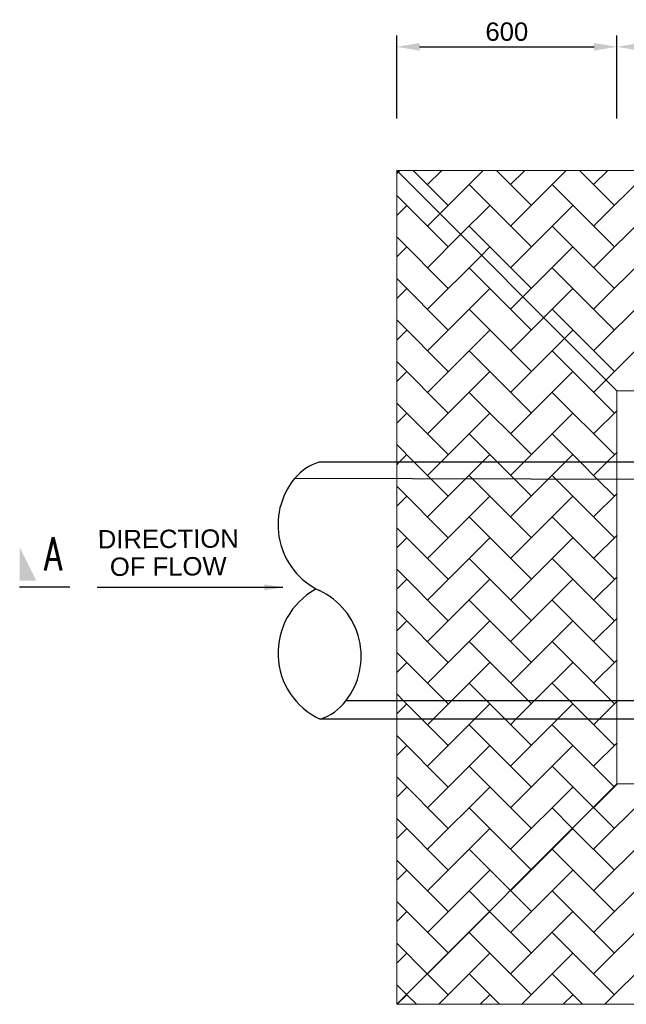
# Model space of a CAD drawing. Extents: x 76590 to 148436, y 2885688 to 2928336.
# Tile 1 of 17: x 76590 to 78242, y 2886343 to 2889025. Entities that reach past the tile are written whole.
import ezdxf
from ezdxf.enums import TextEntityAlignment as Align

# ---------------------------------------------------------------- set-up
doc = ezdxf.new("R2010")
doc.units = 0
doc.header["$PDSIZE"] = 0.2
for name, color, linetype in [('CONCRETE', 3, 'Continuous'), ('dim-arrow', 6, 'Continuous'), ('DIMENSIONS', 1, 'Continuous'), ('HATCH', 7, 'Continuous'), ('PIPES', 1, 'Continuous'), ('T50', 6, 'Continuous')]:
    doc.layers.add(name, color=color, linetype=linetype)
doc.styles.add('ARIAL', font='arial.ttf')
doc.styles.add('ROMANS', font='romans.shx', dxfattribs={"width": 0.8})
doc.dimstyles.new('1-20$7', dxfattribs={"dimscale": 20, "dimtxt": 2, "dimasz": 2.5, "dimexe": 1.25, "dimexo": 0.625, "dimtad": 0, "dimtih": 1, "dimtoh": 1, "dimdec": 0, "dimzin": 12, "dimdsep": 46, "dimtxsty": 'ROMANS', "dimcen": 2.5, "dimclrd": 1, "dimclre": 1, "dimclrt": 2, "dimadec": 0, "dimazin": 0, "dimtfac": 1, "dimtdec": 4, "dimtmove": 0, "dimatfit": 3, "dimfxl": 1, "dimtvp": 1, "dimtolj": 1, "dimtzin": 0, "dimarcsym": 0})
doc.dimstyles.new('1-25', dxfattribs={"dimscale": 25, "dimtxt": 2, "dimasz": 2.5, "dimexe": 1.25, "dimexo": 0.625, "dimtad": 1, "dimdec": 0, "dimzin": 12, "dimtxsty": 'ROMANS', "dimcen": 2, "dimclrd": 1, "dimclre": 1, "dimclrt": 2, "dimadec": 0, "dimazin": 0, "dimtfac": 1, "dimtdec": 4, "dimtmove": 2, "dimatfit": 3, "dimfxl": 1, "dimtvp": 1, "dimtolj": 1, "dimtzin": 0, "dimlwd": -1, "dimarcsym": 0})

# ---------------------------------------------------------------- blocks, each defined once
blk = doc.blocks.new('*D100')
at = {"layer": 'Defpoints', "color": 0, "linetype": 'Continuous', "transparency": 16777216}
for p in [(78216.5, 2888950.9), (77616.5, 2888739.8), (78216.5, 2888739.8)]:
    blk.add_point(p, dxfattribs=at)
at = {"layer": 'DIMENSIONS', "color": 1, "linetype": 'Continuous', "lineweight": -2, "transparency": 16777216}
for p, q in [((77616.5, 2888755.4), (77616.5, 2888982.1)), ((78216.5, 2888755.4), (78216.5, 2888982.1))]:
    blk.add_line(p, q, dxfattribs=at)
at = {"layer": 'DIMENSIONS', "color": 1, "linetype": 'Continuous', "transparency": 16777216}
blk.add_line((77679, 2888950.9), (78154, 2888950.9), dxfattribs=at)
for points in [[(77679, 2888961.3), (77679, 2888940.4), (77616.5, 2888950.9)], [(78154, 2888961.3), (78154, 2888940.4), (78216.5, 2888950.9)]]:
    blk.add_solid(points, dxfattribs=at)
at = {"layer": 'DIMENSIONS', "color": 2, "linetype": 'Continuous', "lineweight": 18, "transparency": 16777216, "insert": (77916.5, 2888992), "char_height": 50, "attachment_point": 5, "style": 'ARIAL'}
blk.add_mtext('\\A1;600', dxfattribs=at)
blk = doc.blocks.new('arr6')
at = {"layer": 'dim-arrow'}
blk.add_line((45.28, 12.8), (45.28, 5.3), dxfattribs=at)
at = {"layer": 'dim-arrow', "color": 1}
blk.add_solid([(44.28, 5.3), (44.28, 7.8), (39.28, 5.3)], dxfattribs=at)
at = {"layer": 'dim-arrow', "style": 'ROMANS', "width": 0.7}
blk.add_attdef('SYM-NO', text='', height=5, rotation=90, dxfattribs=at).set_placement((44.28, 10.3), align=Align.BOTTOM_CENTER)
blk = doc.blocks.new('*D105')
at = {"layer": 'Defpoints', "color": 0, "linetype": 'Continuous', "transparency": 16777216}
for p in [(79576.8, 2888950.9), (78216.5, 2888755.4), (79576.8, 2888755.4)]:
    blk.add_point(p, dxfattribs=at)
at = {"layer": 'DIMENSIONS', "color": 1, "linetype": 'Continuous', "lineweight": -2, "transparency": 16777216}
for p, q in [((78216.5, 2888771.1), (78216.5, 2888982.1)), ((79576.8, 2888771.1), (79576.8, 2888982.1))]:
    blk.add_line(p, q, dxfattribs=at)
at = {"layer": 'DIMENSIONS', "color": 1, "linetype": 'Continuous', "transparency": 16777216}
blk.add_line((78279, 2888950.9), (79514.3, 2888950.9), dxfattribs=at)
for points in [[(78279, 2888961.3), (78279, 2888940.4), (78216.5, 2888950.9)], [(79514.3, 2888961.3), (79514.3, 2888940.4), (79576.8, 2888950.9)]]:
    blk.add_solid(points, dxfattribs=at)
at = {"layer": 'DIMENSIONS', "color": 2, "linetype": 'Continuous', "lineweight": 18, "transparency": 16777216, "insert": (78896.6, 2888991.5), "char_height": 50, "attachment_point": 5, "style": 'ARIAL'}
blk.add_mtext('\\A1;L', dxfattribs=at)

msp = doc.modelspace()

# ---------------------------------------------------------------- linework, layer by layer
at = {"layer": 'CONCRETE', "linetype": 'Continuous', "lineweight": 18}
for p, q in [((77616.5, 2888613.9), (78300.3, 2888613.9)), ((77616.5, 2888103.9), (77616.5, 2888613.9)), ((78216.5, 2888013.9), (77616.5, 2888613.9)), ((77616.5, 2886343.9), (77616.5, 2888103.9)), ((78216.5, 2886943.9), (78216.5, 2888013.9)), ((78216.5, 2888013.9), (79576.8, 2888013.9)), ((78216.5, 2886943.9), (77616.5, 2886343.9)), ((79576.8, 2886943.9), (78216.5, 2886943.9)), ((78300.3, 2886343.9), (77616.5, 2886343.9))]:
    msp.add_line(p, q, dxfattribs=at)
at = {"layer": 'HATCH', "color": 8, "linetype": 'Continuous', "lineweight": 18}
for p, q in [((77616.6, 2888605), (77620.8, 2888609.2)), ((77620.8, 2888609.2), (77625, 2888613.4)), ((77757, 2888519.1), (77662.7, 2888613.4)), ((77700.4, 2888575.7), (77738.2, 2888613.4)), ((77733.9, 2888496), (77851.3, 2888613.4)), ((77983.3, 2888519.1), (77889, 2888613.4)), ((77926.7, 2888575.7), (77964.4, 2888613.4)), ((77926.7, 2888462.5), (78077.6, 2888613.4)), ((78209.6, 2888519.1), (78115.3, 2888613.4)), ((78153, 2888575.7), (78190.7, 2888613.4)), ((78153, 2888462.5), (78303.9, 2888613.4)), ((77983.3, 2888406), (77813.6, 2888575.7)), ((78209.6, 2888406), (78039.8, 2888575.7)), ((77757, 2888406), (77616.6, 2888546.4)), ((77616.6, 2888491.8), (77643.9, 2888519.1)), ((77790.5, 2888439.5), (77870.1, 2888519.1)), ((77926.7, 2888349.4), (78096.4, 2888519.1)), ((78153, 2888349.4), (78322.7, 2888519.1)), ((77700.4, 2888462.5), (77733.9, 2888496)), ((77983.3, 2888292.8), (77813.6, 2888462.5)), ((78209.6, 2888292.8), (78039.8, 2888462.5)), ((77757, 2888292.8), (77616.6, 2888433.3)), ((77700.4, 2888349.4), (77790.5, 2888439.5)), ((77616.6, 2888378.7), (77643.9, 2888406)), ((77847.1, 2888382.9), (77870.1, 2888406)), ((77960.2, 2888269.8), (78096.4, 2888406)), ((78153, 2888236.3), (78322.7, 2888406)), ((77700.4, 2888236.3), (77847.1, 2888382.9)), ((77983.3, 2888179.7), (77813.6, 2888349.4)), ((78209.6, 2888179.7), (78039.8, 2888349.4)), ((77757, 2888179.7), (77616.6, 2888320.1)), ((77616.6, 2888265.5), (77643.9, 2888292.8)), ((77700.4, 2888123.1), (77870.1, 2888292.8)), ((78016.8, 2888213.2), (78096.4, 2888292.8)), ((78153, 2888123.1), (78322.7, 2888292.8)), ((77926.7, 2888236.3), (77960.2, 2888269.8)), ((77983.3, 2888066.6), (77813.6, 2888236.3)), ((78209.6, 2888066.6), (78039.8, 2888236.3)), ((77757, 2888066.6), (77616.6, 2888207)), ((77926.7, 2888123.1), (78016.8, 2888213.2)), ((77616.6, 2888152.4), (77643.9, 2888179.7)), ((77700.4, 2888010), (77870.1, 2888179.7)), ((78073.4, 2888156.6), (78096.4, 2888179.7)), ((78186.5, 2888043.5), (78322.7, 2888179.7)), ((77926.7, 2888010), (78073.4, 2888156.6)), ((77983.3, 2887953.4), (77813.6, 2888123.1)), ((78209.6, 2887953.4), (78039.8, 2888123.1)), ((77757, 2887953.4), (77616.6, 2888093.8)), ((77616.6, 2888039.3), (77643.9, 2888066.6)), ((77700.4, 2887896.9), (77870.1, 2888066.6)), ((77926.7, 2887896.9), (78096.4, 2888066.6)), ((78153, 2888010), (78186.5, 2888043.5)), ((77983.3, 2887840.3), (77813.6, 2888010)), ((78209.6, 2887840.3), (78039.8, 2888010)), ((77757, 2887840.3), (77616.6, 2887980.7)), ((77616.6, 2887926.1), (77643.9, 2887953.4)), ((77736.4, 2887819.7), (77870.1, 2887953.4)), ((77962.7, 2887819.7), (78096.4, 2887953.4)), ((78153, 2887896.9), (78216.6, 2887960.4)), ((77890.7, 2887819.7), (77813.6, 2887896.9)), ((78117, 2887819.7), (78039.8, 2887896.9)), ((77664.4, 2887819.7), (77616.6, 2887867.6)), ((77623.3, 2887819.7), (77643.9, 2887840.3)), ((77849.6, 2887819.7), (77870.1, 2887840.3)), ((78075.8, 2887819.7), (78096.4, 2887840.3)), ((78189, 2887819.7), (78216.6, 2887847.3)), ((77616.6, 2887813), (77623.3, 2887819.7)), ((77710.4, 2887773.7), (77664.4, 2887819.7)), ((77700.4, 2887783.7), (77736.4, 2887819.7)), ((77803.4, 2887773.5), (77849.6, 2887819.7)), ((77937.2, 2887773.3), (77890.7, 2887819.7)), ((77926.7, 2887783.7), (77962.7, 2887819.7)), ((78029.2, 2887773.1), (78075.8, 2887819.7)), ((78163.9, 2887772.8), (78117, 2887819.7)), ((78153, 2887783.7), (78189, 2887819.7)), ((77823.8, 2887773.5), (77813.6, 2887783.7)), ((78050.5, 2887773), (78039.8, 2887783.7)), ((77757, 2887614), (77616.6, 2887754.4)), ((77700.4, 2887670.6), (77803.4, 2887773.5)), ((77757, 2887727.1), (77710.4, 2887773.7)), ((77983.3, 2887614), (77823.8, 2887773.5)), ((77926.7, 2887670.6), (78029.2, 2887773.1)), ((77983.3, 2887727.1), (77937.2, 2887773.3)), ((78209.6, 2887614), (78050.5, 2887773)), ((78209.6, 2887727.1), (78163.9, 2887772.8)), ((77616.6, 2887699.9), (77643.9, 2887727.1)), ((77700.4, 2887557.4), (77870.1, 2887727.1)), ((77926.7, 2887557.4), (78096.4, 2887727.1)), ((78153, 2887670.6), (78216.6, 2887734.2)), ((77983.3, 2887500.9), (77813.6, 2887670.6)), ((78209.6, 2887500.9), (78039.8, 2887670.6)), ((77757, 2887500.9), (77616.6, 2887641.3)), ((78153, 2887557.4), (78216.6, 2887621)), ((77616.6, 2887586.7), (77643.9, 2887614)), ((77700.4, 2887444.3), (77870.1, 2887614)), ((77926.7, 2887444.3), (78096.4, 2887614)), ((77983.3, 2887387.7), (77813.6, 2887557.4)), ((78209.6, 2887387.7), (78039.8, 2887557.4)), ((77757, 2887387.7), (77616.6, 2887528.2)), ((77616.6, 2887473.6), (77643.9, 2887500.9)), ((77700.4, 2887331.2), (77870.1, 2887500.9)), ((77926.7, 2887331.2), (78096.4, 2887500.9)), ((78153, 2887444.3), (78216.6, 2887507.9)), ((77983.3, 2887274.6), (77813.6, 2887444.3)), ((78209.6, 2887274.6), (78039.8, 2887444.3)), ((77757, 2887274.6), (77616.6, 2887415)), ((77616.6, 2887360.4), (77643.9, 2887387.7)), ((77700.4, 2887218), (77870.1, 2887387.7)), ((77926.7, 2887218), (78096.4, 2887387.7)), ((78153, 2887331.2), (78216.6, 2887394.8)), ((77975.2, 2887169.5), (77813.6, 2887331.2)), ((78201.4, 2887169.6), (78039.8, 2887331.2)), ((77749, 2887169.4), (77616.6, 2887301.9)), ((77616.6, 2887247.3), (77643.9, 2887274.6)), ((77765, 2887169.4), (77870.1, 2887274.6)), ((77991.3, 2887169.5), (78096.4, 2887274.6)), ((78153, 2887218), (78216.6, 2887281.6)), ((77862.1, 2887169.5), (77813.6, 2887218)), ((78088.3, 2887169.5), (78039.8, 2887218)), ((77635.9, 2887169.4), (77616.6, 2887188.8)), ((77616.6, 2887134.2), (77643.9, 2887161.5)), ((77685.9, 2887119.4), (77635.9, 2887169.4)), ((77715, 2887119.4), (77765, 2887169.4)), ((77757, 2887161.5), (77749, 2887169.4)), ((77828.1, 2887119.5), (77870.1, 2887161.5)), ((77912.1, 2887119.5), (77862.1, 2887169.5)), ((77941.3, 2887119.5), (77991.3, 2887169.5)), ((77983.3, 2887161.5), (77975.2, 2887169.5)), ((78054.5, 2887119.5), (78096.4, 2887161.5)), ((78138.3, 2887119.6), (78088.3, 2887169.5)), ((78167.7, 2887119.6), (78216.6, 2887168.5)), ((78209.6, 2887161.5), (78201.4, 2887169.6)), ((77757, 2887048.3), (77685.9, 2887119.4)), ((77700.4, 2886991.8), (77828.1, 2887119.5)), ((77700.4, 2887104.9), (77715, 2887119.4)), ((77983.3, 2887048.3), (77912.1, 2887119.5)), ((77926.7, 2887104.9), (77941.3, 2887119.5)), ((77926.7, 2886991.8), (78054.5, 2887119.5)), ((78209.6, 2887048.3), (78138.3, 2887119.6)), ((78153, 2887104.9), (78167.7, 2887119.6)), ((77983.3, 2886935.2), (77813.6, 2887104.9)), ((78209, 2886935.8), (78039.8, 2887104.9)), ((77757, 2886935.2), (77616.6, 2887075.6)), ((78153, 2886991.8), (78216.6, 2887055.3)), ((77616.6, 2887021), (77643.9, 2887048.3)), ((77700.4, 2886878.6), (77870.1, 2887048.3)), ((77926.7, 2886878.6), (78096.4, 2887048.3)), ((77983.3, 2886822.1), (77813.6, 2886991.8)), ((78152.4, 2886879.2), (78039.8, 2886991.8)), ((77757, 2886822.1), (77616.6, 2886962.5)), ((77616.6, 2886907.9), (77643.9, 2886935.2)), ((77700.4, 2886765.5), (77870.1, 2886935.2)), ((77926.7, 2886765.5), (78096.4, 2886935.2)), ((78153, 2886878.6), (78217.8, 2886943.4)), ((78153, 2886765.5), (78322.7, 2886935.2)), ((78209.6, 2886935.2), (78209, 2886935.8)), ((77982.7, 2886709.5), (77813.6, 2886878.6)), ((78095.8, 2886822.6), (78039.8, 2886878.6)), ((78209.6, 2886822.1), (78152.4, 2886879.2)), ((77757, 2886708.9), (77616.6, 2886849.3)), ((77616.6, 2886794.8), (77643.9, 2886822.1)), ((77700.4, 2886652.3), (77870.1, 2886822.1)), ((77926.7, 2886652.3), (78096.4, 2886822.1)), ((78209.6, 2886708.9), (78095.8, 2886822.6)), ((78153, 2886652.3), (78322.7, 2886822.1)), ((77926.1, 2886652.9), (77813.6, 2886765.5)), ((78209.6, 2886595.8), (78039.8, 2886765.5)), ((77757, 2886595.8), (77616.6, 2886736.2)), ((77616.6, 2886681.6), (77643.9, 2886708.9)), ((77700.4, 2886539.2), (77870.1, 2886708.9)), ((77926.7, 2886539.2), (78096.4, 2886708.9)), ((77983.3, 2886708.9), (77982.7, 2886709.5)), ((78153, 2886539.2), (78322.7, 2886708.9)), ((77869.5, 2886596.4), (77813.6, 2886652.3)), ((77983.3, 2886595.8), (77926.1, 2886652.9)), ((78209.6, 2886482.6), (78039.8, 2886652.3)), ((77756.4, 2886483.2), (77616.6, 2886623.1)), ((77616.6, 2886568.5), (77643.9, 2886595.8)), ((77700.4, 2886426.1), (77870.1, 2886595.8)), ((77983.3, 2886482.6), (77869.5, 2886596.4)), ((77926.7, 2886426.1), (78096.4, 2886595.8)), ((78153, 2886426.1), (78322.7, 2886595.8)), ((77983.3, 2886369.5), (77813.6, 2886539.2)), ((78209.6, 2886369.5), (78039.8, 2886539.2)), ((77699.8, 2886426.7), (77616.6, 2886509.9)), ((77616.6, 2886455.3), (77643.9, 2886482.6)), ((77730.9, 2886343.4), (77870.1, 2886482.6)), ((77757, 2886482.6), (77756.4, 2886483.2)), ((77957.2, 2886343.4), (78096.4, 2886482.6)), ((78183.5, 2886343.4), (78322.7, 2886482.6)), ((77757, 2886369.5), (77699.8, 2886426.7)), ((77896.2, 2886343.4), (77813.6, 2886426.1)), ((78122.5, 2886343.4), (78039.8, 2886426.1)), ((77643.3, 2886370.1), (77616.6, 2886396.8)), ((77617.8, 2886343.4), (77643.9, 2886369.5)), ((77670, 2886343.4), (77643.3, 2886370.1)), ((77844, 2886343.4), (77870.1, 2886369.5)), ((78070.3, 2886343.4), (78096.4, 2886369.5))]:
    msp.add_line(p, q, dxfattribs=at)
at = {"layer": 'PIPES', "color": 1, "ltscale": 75}
for p, q in [((80314.2, 2887820.2), (77405, 2887820.2)), ((79291.6, 2887770.9), (77338.4, 2887775.1)), ((78633.2, 2887170.2), (77478.2, 2887169.9)), ((78560.6, 2887120.2), (77407.7, 2887119.9))]:
    msp.add_line(p, q, dxfattribs=at)
for centre, radius, start, end in [((77448.6, 2887683.9), 143, 107.7995, 140.4887), ((77491.4, 2887649.1), 198.2, 140.5895, 244.5765), ((77491.9, 2887299.9), 198.7, 119.522, 244.9442), ((77322.3, 2887291.3), 197.5, 322.0795, 64.8443), ((77364, 2887256), 143, 287.7995, 322.9544)]:
    msp.add_arc(centre, radius, start, end, dxfattribs=at)

# ---------------------------------------------------------------- block references
at = {"layer": 'T50', "xscale": 18.22499999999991, "yscale": 18.22499999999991, "zscale": 18.22499999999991, "rotation": 270}
msp.add_blockref('arr6', (76492.9, 2888304.2), dxfattribs=at).add_auto_attribs({'SYM-NO': 'A'})

# ---------------------------------------------------------------- texts
at = {"layer": 'DIMENSIONS', "color": 2, "style": 'ARIAL'}
for s, p in [('DIRECTION', (76994.4, 2887586)), ('OF FLOW', (76994.4, 2887510.9))]:
    msp.add_text(s, height=50, rotation=0.3641, dxfattribs=at).set_placement(p, align=Align.CENTER)

# ---------------------------------------------------------------- dimensions: what is measured, and where the dimension line sits
at = {"layer": 'DIMENSIONS', "linetype": 'Continuous', "lineweight": 18}
dim = msp.add_linear_dim(base=(78216.5, 2888950.9), p1=(77616.5, 2888739.8), p2=(78216.5, 2888739.8), dimstyle='1-25', override={"dimtxsty": 'ARIAL'}, dxfattribs=at)
dim.commit()
dim.dimension.update_dxf_attribs({"geometry": '*D100', "text_midpoint": (77916.5, 2888992)})
dim = msp.add_linear_dim(base=(79576.8, 2888950.9), p1=(78216.5, 2888755.4), p2=(79576.8, 2888755.4), text='L', dimstyle='1-25', override={"dimtxsty": 'ARIAL'}, dxfattribs=at)
dim.commit()
dim.dimension.update_dxf_attribs({"geometry": '*D105', "text_midpoint": (78896.6, 2888991.5)})

# ---------------------------------------------------------------- leaders
msp.add_leader([(77306.4, 2887478.9), (76800.4, 2887478.9)], dimstyle='1-20$7', override={"dimtad": 1, "dimtih": 0, "dimtoh": 0, "dimtmove": 2}, dxfattribs=at)

doc.saveas('drawing.dxf')
